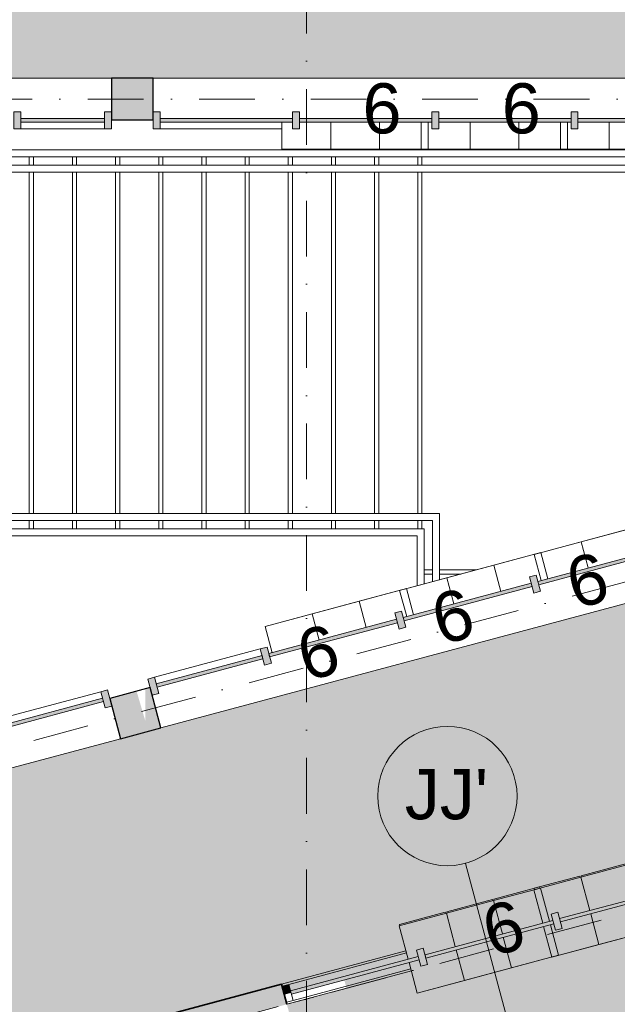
# Model space of a CAD drawing. Header units: millimetres. Extents: x -2530 to 151695, y -8763 to 71774.
# Tile 136 of 217: x 122692 to 126982, y 22202 to 29270. Entities that reach past the tile are written whole.
import ezdxf

# ---------------------------------------------------------------- set-up
doc = ezdxf.new("R2010")
doc.units = ezdxf.units.MM
doc.linetypes.add('Hidden', pattern=[400, 200, -200])
doc.linetypes.add('RR_Level', pattern=[800, 400, -200, 0, -200])
for name, color, linetype, lineweight in [('A-____-NOTE-TEXT', 131, 'Continuous', 13), ('A-AREA-____-OTLN', 32, 'Hidden', 13), ('A-AREA-____-PATT', 32, 'Continuous', 9), ('A-FLOR-HRAL-OTLN', 11, 'Continuous', 13), ('A-GENM-____-OTLN', 13, 'Continuous', 13), ('A-GLAZ-CURT-MCUT', 52, 'Continuous', 13), ('A-GLAZ-CURT-OTLN', 52, 'Continuous', 13), ('A-GLAZ-CWMG-MCUT', 51, 'Continuous', 13), ('A-GLAZ-CWMG-OTLN', 51, 'Continuous', 13), ('A-WALL-____-MCUT', 113, 'Continuous', 35), ('A-WALL-____-OTLN', 113, 'Continuous', 18), ('A-WALL-____-PATT', 111, 'Continuous', 35), ('I-FURN-PNLS-OTLN', 30, 'Continuous', 13), ('S-COLS-____-MCUT', 52, 'Continuous', 25), ('S-COLS-____-OTLN', 52, 'Continuous', 18), ('S-GRID-____-IDEN', 1, 'Continuous', 13), ('S-GRID-____-OTLN', 1, 'Continuous', 9), ('S-STRS-____-OTLN', 31, 'Continuous', 13)]:
    doc.layers.add(name, color=color, linetype=linetype, lineweight=lineweight)
doc.styles.add('Arial', font='arial.ttf', dxfattribs={"height": 360})

# ---------------------------------------------------------------- blocks, each defined once
blk = doc.blocks.new('NLRS_28_SC_LIB_kolom recht_generiek_ISR - kolom beton_ONTWERP-6193513-plot_V1 Copy 1')
at = {"layer": 'S-COLS-____-OTLN', "lineweight": 13}
blk.add_hatch(color=256, dxfattribs=at).paths.add_polyline_path([(150, -150), (150, 150), (-150, 150), (-150, -150)])
at = {"layer": 'S-COLS-____-MCUT'}
for p, q in [((150, 150), (-150, 150)), ((-150, 150), (-150, -150)), ((150, -150), (150, 150)), ((-150, -150), (150, -150))]:
    blk.add_line(p, q, dxfattribs=at)
blk = doc.blocks.new('NLRS_28_SC_LIB_kolom recht_generiek_ISR - kolom beton_ONTWERP-6193514-plot_V1 Copy 1')
at = {"layer": 'S-COLS-____-OTLN', "lineweight": 13}
blk.add_hatch(color=256, dxfattribs=at).paths.add_polyline_path([(150, 150), (-150, 150), (-150, -150), (-115, -150), (-54.8, 75), (-49.3, -150), (150, -150), (150, 120.7)])
at = {"layer": 'S-COLS-____-MCUT'}
for p, q in [((150, 150), (-150, 150)), ((-150, 150), (-150, -150)), ((150, -150), (150, 150)), ((-150, -150), (150, -150))]:
    blk.add_line(p, q, dxfattribs=at)
blk = doc.blocks.new('NLRS_21_CWM_UN_rechthoek_GEN - 67x114-6173878-plot_V1 Copy 1')
at = {"layer": 'A-GLAZ-CWMG-OTLN'}
blk.add_hatch(color=127, dxfattribs=at).paths.add_polyline_path([(-50, 60), (0, 60), (0, -60), (-50, -60), (-50, -3)])
at = {"layer": 'A-GLAZ-CWMG-MCUT'}
for p, q in [((-50, 60), (0, 60)), ((-50, -60), (-50, 60)), ((0, 60), (0, -60)), ((0, -60), (-50, -60))]:
    blk.add_line(p, q, dxfattribs=at)
blk = doc.blocks.new('NLRS_21_CWP_UN_system_panel_GEN - oz_glas-6173880-plot_V1 Copy 1')
at = {"layer": 'A-GLAZ-CURT-OTLN'}
blk.add_hatch(color=127, dxfattribs=at).paths.add_polyline_path([(300, -12.5), (300, 12.5), (-300, 12.5), (-300, -12.5), (180, -12.5)])
at = {"layer": 'A-GLAZ-CURT-MCUT'}
for p, q in [((300, 12.5), (-300, 12.5)), ((-300, 12.5), (-300, -12.5)), ((300, -12.5), (300, 12.5)), ((-300, -12.5), (300, -12.5))]:
    blk.add_line(p, q, dxfattribs=at)
blk = doc.blocks.new('NLRS_21_CWM_UN_rechthoek_GEN - 67x114-V10-plot_V1 Copy 1')
at = {"layer": 'A-GLAZ-CWMG-OTLN'}
blk.add_line((123300, 28487), (122700, 28487), dxfattribs=at)
blk = doc.blocks.new('NLRS_21_CWM_UN_rechthoek_GEN - 67x114-V8-plot_V1 Copy 1')
at = {"layer": 'A-GLAZ-CWMG-OTLN'}
blk.add_hatch(color=127, dxfattribs=at).paths.add_polyline_path([(25, 60), (25, -60), (-25, -60), (-25, 60), (0, 60)])
at = {"layer": 'A-GLAZ-CWMG-MCUT'}
for p, q in [((-25, 60), (25, 60)), ((-25, -60), (-25, 60)), ((25, 60), (25, -60)), ((25, -60), (-25, -60))]:
    blk.add_line(p, q, dxfattribs=at)
blk = doc.blocks.new('NLRS_21_CWP_UN_system_panel_GEN - oz_glas-6173877-plot_V1 Copy 1')
at = {"layer": 'A-GLAZ-CURT-OTLN'}
blk.add_hatch(color=127, dxfattribs=at).paths.add_polyline_path([(475, 12.5), (-475, 11.9), (-475, -12.5), (475, -12.5)])
at = {"layer": 'A-GLAZ-CURT-MCUT'}
for p, q in [((475, 12.5), (-475, 12.5)), ((-475, 12.5), (-475, -12.5)), ((475, -12.5), (475, 12.5)), ((-475, -12.5), (475, -12.5))]:
    blk.add_line(p, q, dxfattribs=at)
blk = doc.blocks.new('NLRS_21_CWM_UN_rechthoek_GEN - 67x114-V9-plot_V1 Copy 1')
at = {"layer": 'A-GLAZ-CWMG-OTLN'}
blk.add_line((119575, 28487), (118700, 28487), dxfattribs=at)
blk = doc.blocks.new('NLRS_21_CWM_UN_rechthoek_GEN - 67x114-6173879-plot_V1 Copy 1')
at = {"layer": 'A-GLAZ-CWMG-OTLN'}
blk.add_hatch(color=127, dxfattribs=at).paths.add_polyline_path([(-50, 60), (-50, -60), (0, -60), (0, 60)])
at = {"layer": 'A-GLAZ-CWMG-MCUT'}
for p, q in [((0, 60), (-50, 60)), ((-50, 60), (-50, -60)), ((0, -60), (0, 60)), ((-50, -60), (0, -60))]:
    blk.add_line(p, q, dxfattribs=at)
blk = doc.blocks.new('NLRS_21_CWM_UN_rechthoek_GEN - 67x114-6173886-plot_V1 Copy 1')
at = {"layer": 'A-GLAZ-CWMG-OTLN'}
blk.add_hatch(color=127, dxfattribs=at).paths.add_polyline_path([(-50, 60), (0, 60), (0, -60), (-50, -60), (-50, 12.5)])
at = {"layer": 'A-GLAZ-CWMG-MCUT'}
for p, q in [((-50, 60), (0, 60)), ((-50, -60), (-50, 60)), ((0, 60), (0, -60)), ((0, -60), (-50, -60))]:
    blk.add_line(p, q, dxfattribs=at)
blk = doc.blocks.new('NLRS_21_CWP_UN_system_panel_GEN - oz_glas-6173888-plot_V1 Copy 1')
at = {"layer": 'A-GLAZ-CURT-OTLN'}
blk.add_hatch(color=127, dxfattribs=at).paths.add_polyline_path([(-386.7, -12.5), (386.7, -12.5), (386.7, 12.5), (-386.7, 12.5), (-386.7, 0)])
at = {"layer": 'A-GLAZ-CURT-MCUT'}
for p, q in [((386.7, 12.5), (-386.7, 12.5)), ((-386.7, 12.5), (-386.7, -12.5)), ((386.7, -12.5), (386.7, 12.5)), ((-386.7, -12.5), (386.7, -12.5))]:
    blk.add_line(p, q, dxfattribs=at)
blk = doc.blocks.new('NLRS_21_CWM_UN_rechthoek_GEN - 67x114-6070497-plot_V1 Copy 1')
at = {"layer": 'A-GLAZ-CWMG-OTLN'}
blk.add_line((123274.1, 24445.5), (122599.6, 24264.8), dxfattribs=at)
blk = doc.blocks.new('NLRS_21_CWP_UN_system_panel_GEN - oz_glas-6173890-plot_V1 Copy 1')
at = {"layer": 'A-GLAZ-CURT-OTLN'}
blk.add_hatch(color=127, dxfattribs=at).paths.add_polyline_path([(392.9, 12.5), (-392.9, 12.5), (-392.9, -12.5), (392.9, -12.5), (392.9, 0)])
at = {"layer": 'A-GLAZ-CURT-MCUT'}
for p, q in [((392.9, 12.5), (-392.9, 12.5)), ((-392.9, 12.5), (-392.9, -12.5)), ((392.9, -12.5), (392.9, 12.5)), ((-392.9, -12.5), (392.9, -12.5))]:
    blk.add_line(p, q, dxfattribs=at)
blk = doc.blocks.new('NLRS_21_CWM_UN_rechthoek_GEN - 67x114-6070547-plot_V1 Copy 1')
at = {"layer": 'A-GLAZ-CWMG-OTLN'}
blk.add_line((123660.5, 24549), (124419.5, 24752.4), dxfattribs=at)
blk = doc.blocks.new('Lockers vide7 - Lockers vide-6077248-plot_V1 Copy 1')
at = {"layer": 'A-GENM-____-OTLN'}
for p, q in [((118650, 28850), (123350, 28850)), ((123350, 28850), (118650, 28850)), ((115600, 28547), (115650, 28547)), ((115650, 28547), (115600, 28547))]:
    blk.add_line(p, q, dxfattribs=at)
blk = doc.blocks.new('Lockers vide8 - Lockers vide-6077287-plot_V1 Copy 1')
at = {"layer": 'A-GENM-____-OTLN'}
for p, q in [((108484.9, 28850), (113358.2, 28850)), ((113358.2, 28850), (108484.9, 28850)), ((115758.2, 28547), (115708.2, 28547)), ((117658.2, 28547), (117608.2, 28547))]:
    blk.add_line(p, q, dxfattribs=at)
blk = doc.blocks.new('Lockers vide9 - Lockers vide-6077392-plot_V1 Copy 1')
at = {"layer": 'A-GENM-____-OTLN'}
for p, q in [((108484.9, 28850), (113358.2, 28850)), ((113358.2, 28850), (108484.9, 28850))]:
    blk.add_line(p, q, dxfattribs=at)
blk = doc.blocks.new('Lockers vide10 - Lockers vide-6077449-plot_V1 Copy 1')
at = {"layer": 'A-GENM-____-OTLN'}
for p, q in [((118650, 28850), (123350, 28850)), ((123350, 28850), (118650, 28850)), ((123347, 28550), (123350, 28550)), ((123347, 28547), (123350, 28547)), ((123350, 28547), (123350, 28550))]:
    blk.add_line(p, q, dxfattribs=at)
blk = doc.blocks.new('Railing - Railing-6206795-plot_V1 Copy 1')
at = {"layer": 'A-FLOR-HRAL-OTLN'}
for p, q in [((116940, 25675.4), (116940, 25725.4)), ((117250, 25725.4), (116940, 25725.4)), ((117250, 25675.4), (116940, 25675.4)), ((119420, 25725.4), (117250, 25725.4)), ((119420, 25675.4), (117250, 25675.4)), ((120620, 25725.4), (119420, 25725.4)), ((120620, 25675.4), (119420, 25675.4)), ((120930, 25725.4), (120620, 25725.4)), ((120930, 25675.4), (120620, 25675.4)), ((125705.4, 25725.4), (120930, 25725.4)), ((125655.4, 25675.4), (120930, 25675.4)), ((125655.4, 25290), (125655.4, 25675.4)), ((125705.4, 25290), (125705.4, 25725.4)), ((116940, 25565.4), (116940, 25615.4)), ((117250, 25615.4), (116940, 25615.4)), ((119420, 25615.4), (117250, 25615.4)), ((120620, 25615.4), (119420, 25615.4)), ((120930, 25615.4), (120620, 25615.4)), ((125595.4, 25615.4), (120930, 25615.4)), ((125595.4, 25290), (125595.4, 25615.4)), ((117250, 25565.4), (116940, 25565.4)), ((119420, 25565.4), (117250, 25565.4)), ((120620, 25565.4), (119420, 25565.4)), ((120930, 25565.4), (120620, 25565.4)), ((125545.4, 25565.4), (120930, 25565.4)), ((125545.4, 25290), (125545.4, 25565.4)), ((125545.4, 25206.3), (125545.4, 25290)), ((125595.4, 25219.7), (125595.4, 25290)), ((125655.4, 25235.8), (125655.4, 25290)), ((125705.4, 25249.2), (125705.4, 25290))]:
    blk.add_line(p, q, dxfattribs=at)
blk = doc.blocks.new('Railing - Railing-6206796-plot_V1 Copy 1')
at = {"layer": 'A-FLOR-HRAL-OTLN'}
for p, q in [((125580, 28334.6), (120930, 28334.6)), ((125580, 28284.6), (120930, 28284.6)), ((128314.6, 28334.6), (125580, 28334.6)), ((128264.6, 28284.6), (125580, 28284.6)), ((125580, 28224.6), (120930, 28224.6)), ((128204.6, 28224.6), (125580, 28224.6)), ((125580, 28174.6), (120930, 28174.6)), ((128154.6, 28174.6), (125580, 28174.6))]:
    blk.add_line(p, q, dxfattribs=at)
blk = doc.blocks.new('NLRS_21_CWP_UN_system_panel_GEN - oz_glas-6173885-plot_V1 Copy 1')
at = {"layer": 'A-GLAZ-CURT-OTLN'}
blk.add_hatch(color=127, dxfattribs=at).paths.add_polyline_path([(-475, -12.5), (475, -12.5), (475, 12.5), (-475, 12.5), (-475, 0)])
at = {"layer": 'A-GLAZ-CURT-MCUT'}
for p, q in [((475, 12.5), (-475, 12.5)), ((-475, 12.5), (-475, -12.5)), ((475, -12.5), (475, 12.5)), ((-475, -12.5), (475, -12.5))]:
    blk.add_line(p, q, dxfattribs=at)
blk = doc.blocks.new('NLRS_21_CWM_UN_rechthoek_GEN - 67x114-6173892-plot_V1 Copy 1')
at = {"layer": 'A-GLAZ-CWMG-OTLN'}
blk.add_hatch(color=127, dxfattribs=at).paths.add_polyline_path([(0, 3), (-50, 3), (-50, -60), (0, -60)])
at = {"layer": 'A-GLAZ-CWMG-MCUT'}
for p, q in [((0, 60), (-50, 60)), ((-50, 60), (-50, -60)), ((0, -60), (0, 60)), ((-50, -60), (0, -60))]:
    blk.add_line(p, q, dxfattribs=at)
blk = doc.blocks.new('NLRS_21_CWM_UN_rechthoek_GEN - 67x114-6173901-plot_V1 Copy 1')
at = {"layer": 'A-GLAZ-CWMG-OTLN'}
blk.add_hatch(color=127, dxfattribs=at).paths.add_polyline_path([(0, 60), (25, 60), (25, -60), (-25, -60), (-25, 60)])
at = {"layer": 'A-GLAZ-CWMG-MCUT'}
for p, q in [((-25, 60), (25, 60)), ((-25, -60), (-25, 60)), ((25, 60), (25, -60)), ((25, -60), (-25, -60))]:
    blk.add_line(p, q, dxfattribs=at)
blk = doc.blocks.new('NLRS_21_CWM_UN_rechthoek_GEN - 67x114-V135-plot_V1 Copy 1')
at = {"layer": 'A-GLAZ-CWMG-OTLN'}
for p, q in [((125468.8, 22571.7), (124623.6, 22345.2)), ((125499.8, 22455.7), (124654.6, 22229.3))]:
    blk.add_line(p, q, dxfattribs=at)
blk = doc.blocks.new('NLRS_82_FUS_UN_lockers_GEN - 2 hoog-V182-plot_V1 Copy 1')
at = {"layer": 'I-FURN-PNLS-OTLN', "lineweight": 9}
for p, q in [((0, 0), (1050, 0)), ((0, -227.4), (0, 0)), ((0, 0), (350, 0)), ((350, -227.4), (350, 0)), ((350, 0), (700, 0)), ((350, 0), (350, -227.4)), ((700, -227.4), (700, 0)), ((700, 0), (1050, 0)), ((700, 0), (700, -227.4)), ((1050, 0), (1050, -227.4)), ((0, 0), (1050, 0)), ((0, -500), (0, -252.4)), ((350, -500), (350, -252.4)), ((350, -252.4), (350, -500)), ((700, -500), (700, -252.4)), ((700, -252.4), (700, -500)), ((1050, -252.4), (1050, -500)), ((0, -500), (350, -500)), ((5, -500), (5, -510)), ((345, -510), (5, -510)), ((345, -500), (345, -510)), ((350, -500), (700, -500)), ((355, -500), (355, -510)), ((695, -510), (355, -510)), ((695, -500), (695, -510)), ((700, -500), (1050, -500)), ((705, -500), (705, -510)), ((1045, -510), (705, -510)), ((1045, -500), (1045, -510))]:
    blk.add_line(p, q, dxfattribs=at)
blk = doc.blocks.new('NLRS_82_FUS_UN_lockers_GEN - 2 hoog-V183-plot_V1 Copy 1')
at = {"layer": 'I-FURN-PNLS-OTLN', "lineweight": 9}
for p, q in [((0, 0), (1050, 0)), ((0, -227.4), (0, 0)), ((0, 0), (350, 0)), ((350, -227.4), (350, 0)), ((350, 0), (700, 0)), ((350, 0), (350, -227.4)), ((700, -227.4), (700, 0)), ((700, 0), (1050, 0)), ((700, 0), (700, -227.4)), ((1050, 0), (1050, -227.4)), ((0, 0), (1050, 0)), ((0, -500), (0, -252.4)), ((350, -500), (350, -252.4)), ((350, -252.4), (350, -500)), ((700, -500), (700, -252.4)), ((700, -252.4), (700, -500)), ((1050, -252.4), (1050, -500)), ((0, -500), (350, -500)), ((5, -500), (5, -510)), ((345, -510), (5, -510)), ((345, -500), (345, -510)), ((350, -500), (700, -500)), ((355, -500), (355, -510)), ((695, -510), (355, -510)), ((695, -500), (695, -510)), ((700, -500), (1050, -500)), ((705, -500), (705, -510)), ((1045, -510), (705, -510)), ((1045, -500), (1045, -510))]:
    blk.add_line(p, q, dxfattribs=at)
blk = doc.blocks.new('NLRS_82_FUS_UN_lockers_GEN - 2 hoog-V184-plot_V1 Copy 1')
at = {"layer": 'I-FURN-PNLS-OTLN', "lineweight": 9}
for p, q in [((0, 0), (1050, 0)), ((0, -194.5), (0, 0)), ((0, 0), (350, 0)), ((350, -194.5), (350, 0)), ((350, 0), (700, 0)), ((350, 0), (350, -194.5)), ((700, -194.5), (700, 0)), ((700, 0), (1050, 0)), ((700, 0), (700, -194.5)), ((1050, 0), (1050, -194.5)), ((0, 0), (1050, 0))]:
    blk.add_line(p, q, dxfattribs=at)
blk = doc.blocks.new('Grid - r_2_5mm-300571-plot_V1 Copy 1')
at = {"layer": 'S-GRID-____-IDEN'}
blk.add_circle((0, 0), 2.5, dxfattribs=at)

msp = doc.modelspace()

# ---------------------------------------------------------------- hatches: boundary and pattern name
at = {"layer": 'A-AREA-____-PATT', "transparency": 33554509}
h = msp.add_hatch(color=50, dxfattribs=at)
h.paths.add_polyline_path([(104444.0546, 16808.1957), (105361.688, 17054.0593), (105349.3948, 17099.941), (105397.6913, 17112.8812), (105409.9845, 17066.9995), (106327.6179, 17312.8631), (106315.3247, 17358.7448), (106363.6212, 17371.685), (106375.9144, 17325.8033), (106669.5482, 17404.9627), (106657.3764, 17450.3914), (106705.6729, 17463.3316), (106701.7908, 17477.816), (106701.7795, 17477.8581), (106643.6747, 17694.7085), (106716.1191, 17714.1199), (106275.0915, 19360.0575), (106202.647, 19340.6461), (106105.7193, 19702.3853), (106178.1637, 19721.7967), (105163.7444, 23507.6611), (105091.3, 23488.2496), (105053.4321, 23629.5744), (105125.8766, 23648.9858), (105078.5044, 23825.7811), (105000.8766, 23825.7811), (105000.8766, 24115.4922), (104597.455, 25621.0821), (104525.0105, 25601.6707), (104451.5629, 25875.7811), (104529.2086, 25875.7811), (103835.5984, 28464.3694), (103763.154, 28444.9579), (103674.7195, 28775), (103984.8752, 28775), (103984.8752, 28700), (105524.8752, 28700), (105524.8752, 28775), (106080.5016, 28775), (106080.5016, 28700), (107784.5016, 28700), (107784.5016, 28775), (108282.5016, 28775), (108282.5016, 28850), (108582.5016, 28850), (108582.5016, 28775), (108650, 28775), (108650, 28700), (109684, 28700), (109684, 28775), (111375.0016, 28775), (111375.0016, 28700), (112409.0016, 28700), (112409.0016, 28775), (113350, 28775), (113350, 28850), (113650, 28850), (113650, 28607), (113700, 28607), (113700, 28547), (114650, 28547), (114650, 28607), (114700, 28607), (114700, 28547), (115650, 28547), (115650, 28607), (115700, 28607), (115700, 28559.5), (116650, 28559.5), (116650, 28607), (116700, 28607), (116700, 28559.5), (117650, 28559.5), (117650, 28607), (117700, 28607), (117700, 28559.5), (118300, 28559.5), (118300, 28607), (118350, 28607), (118350, 28850), (128650, 28850), (128650, 28775), (132175, 28775), (132175, 29035.5), (132250, 29035.5), (132250, 30739.5), (132175, 30739.5), (132175, 30940), (132125, 30940), (132125, 30987.5), (131875, 30987.5), (131875, 30940), (131825, 30940), (131825, 30987.5), (130875, 30987.5), (130875, 30940), (130825, 30940), (130825, 30987.5), (129875, 30987.5), (129875, 30940), (129825, 30940), (129825, 30987.5), (128875, 30987.5), (128875, 30940), (128825, 30940), (128825, 30987.5), (127875, 30987.5), (127875, 30940), (127825, 30940), (127825, 30987.5), (126909, 30987.5), (126909, 30940), (126859, 30940), (126859, 31000), (125825, 31000), (125825, 30940), (125775, 30940), (125775, 30987.5), (124875, 30987.5), (124875, 30940), (124825, 30940), (124825, 30925), (124675, 30925), (124675, 30940), (124625, 30940), (124625, 30987.5), (124375, 30987.5), (124375, 30940), (124325, 30940), (124325, 30987.5), (123375, 30987.5), (123375, 30940), (123325, 30940), (123325, 30987.5), (122375, 30987.5), (122375, 30940), (122325, 30940), (122325, 30987.5), (121375, 30987.5), (121375, 30940), (121325, 30940), (121325, 30987.5), (120375, 30987.5), (120375, 30940), (120325, 30940), (120325, 30987.5), (119409, 30987.5), (119409, 30940), (119359, 30940), (119359, 31000), (118325, 31000), (118325, 30940), (118275, 30940), (118275, 30987.5), (117375, 30987.5), (117375, 30940), (117325, 30940), (117325, 30925), (117175, 30925), (117175, 30940), (117125, 30940.0304), (117125, 30987.5), (116225, 30987.5), (116225, 30940), (116175, 30940), (116175, 31000), (115141, 31000), (115141, 30940), (115091, 30940), (115091, 30987.5), (114175, 30987.5), (114175, 30940), (114125, 30940), (114125, 30987.5), (113175, 30987.5), (113175, 30940), (113125, 30940), (113125, 30987.5), (112175, 30987.5), (112175, 30940), (112125, 30940), (112125, 30987.5), (111175, 30987.5), (111175, 30940), (111125, 30940), (111125, 30987.5), (110175, 30987.5), (110175, 30940), (110125, 30940), (110125, 30987.5), (109875, 30987.5), (109875, 30940), (109825, 30940), (109825, 30925), (109675, 30925), (109675, 30940), (109625, 30940), (109625, 30987.5), (109375, 30987.5), (109375, 30940), (109325, 30940), (109325, 30987.5), (108375, 30987.5), (108375, 30940), (108325, 30940), (108325, 30987.5), (107375, 30987.5), (107375, 30940), (107325, 30940), (107325, 30987.5), (106375, 30987.5), (106375, 30940), (106325, 30940), (106325, 30987.5), (105375, 30987.5), (105375, 30940), (105325, 30940), (105325, 30987.5), (104375, 30987.5), (104375, 30940), (104325, 30940), (104325, 30987.5), (103375, 30987.5), (103375, 30940), (103325, 30940), (103325, 30987.5), (102375, 30987.5), (102375, 30940), (102325, 30940), (102325, 30925), (101845, 30925), (101845, 31000), (100811, 31000), (100811, 30925), (98300, 30925), (98300, 30992.5264), (97635.5108, 30967.6958), (93435.4274, 32093.1047), (93310.0896, 31833.3216), (96444.8764, 28698.5348), (101491.3224, 27344.9788), (103240.3129, 20819.4979), (103253.4554, 20823.6991), (103299.9296, 20823.6991), (103337.3774, 20813.665), (103373.8334, 20791.4439), (103405.4698, 20753.8461), (103421.2074, 20721.4489), (103428.2874, 20679.3456), (103423.2187, 20636.9531), (103401.4531, 20591.6998), (103379.2289, 20564.7832), (103343.8715, 20540.8527), (103316.8011, 20532.1992), (104288.0959, 16909.2769), (104360.0406, 16928.5544), (104383.4649, 16841.1372), (104431.7614, 16854.0774)])
h.paths.add_polyline_path([(98482.1921, 28498.9273), (98440.9525, 28509.9775), (98404.4965, 28532.1986), (98375.7776, 28563.7904), (98357.1225, 28602.1936), (98350.0425, 28644.2969), (98355.1111, 28686.6894), (98371.9178, 28725.9367), (98399.1009, 28758.8592), (98434.4583, 28782.7898), (98475.1255, 28795.7897), (98524.8745, 28794.9122), (98559.0475, 28785.7556), (98595.5035, 28763.5345), (98624.2224, 28731.9427), (98642.8775, 28693.5395), (98649.9575, 28651.4362), (98644.8889, 28609.0437), (98624.2224, 28565.1216), (98600.8991, 28536.8738), (98559.0475, 28510.8673), (98517.8079, 28499.7752), (98500, 28499.3513)])
h.paths.add_polyline_path([(128350, 28547), (128425, 28547), (128425, 28550), (128350, 28550)])
h.paths.add_polyline_path([(113650, 28547), (113650, 28550), (113625, 28550), (113625, 28547)])
h = msp.add_hatch(color=254, dxfattribs=at)
h.paths.add_polyline_path([(115308.4771, 15840.2252), (115821.5664, 15977.6897), (115811.2008, 16024.0878), (115859.6358, 16036.511), (115875.0248, 15979.0712), (116873.8006, 16246.6585), (116858.2733, 16304.6146), (116906.57, 16317.554), (116918.8624, 16271.6721), (117073.4119, 16313.0783), (117061.1194, 16358.9602), (117109.4161, 16371.8996), (117124.9434, 16313.9435), (118123.7192, 16581.5309), (118108.1919, 16639.4869), (118156.4886, 16652.4263), (118168.781, 16606.5445), (118719.3684, 16754.0553), (118707.0759, 16799.9371), (118755.3726, 16812.8765), (117761.5908, 20522.1897), (124571.8128, 22345.2079), (124575.2799, 22332.2677), (124623.5764, 22345.2079), (124635.8696, 22299.3262), (125553.503, 22545.1898), (125541.2098, 22591.0715), (125589.5063, 22604.0117), (125601.7995, 22558.13), (126519.4329, 22803.9936), (126507.1398, 22849.8752), (126555.4362, 22862.8154), (126567.7294, 22816.9338), (127485.3628, 23062.7974), (127473.0697, 23108.679), (127521.3662, 23121.6192), (127533.6593, 23075.7375), (128009.1808, 23203.1451), (127996.8876, 23249.0268), (128045.1841, 23261.9669), (128060.7123, 23204.0111), (129059.4839, 23471.6143), (129043.9556, 23529.5701), (129092.2521, 23542.5102), (129104.5453, 23496.6286), (129417.2227, 23580.4049), (129404.9295, 23626.2866), (129453.226, 23639.2268), (129465.5192, 23593.3451), (130383.1526, 23839.2087), (130370.8594, 23885.0904), (130419.1559, 23898.0306), (130431.4491, 23852.1489), (131131.7437, 24039.7804), (131119.4505, 24085.6621), (131167.7419, 24098.6212), (131163.865, 24113.0912), (131371.9334, 24167.2699), (131375.4005, 24154.3297), (131423.697, 24167.2699), (131435.9902, 24121.3882), (131822.3621, 24224.9098), (131810.069, 24270.7914), (131858.3655, 24283.7316), (131870.6586, 24237.8499), (132788.2921, 24483.7135), (132775.9989, 24529.5952), (132824.2954, 24542.5354), (132836.5886, 24496.6537), (133754.222, 24742.5173), (133741.9288, 24788.399), (133790.2253, 24801.3392), (133802.5185, 24755.4575), (134720.1519, 25001.3211), (134707.8587, 25047.2028), (134756.1552, 25060.143), (134768.4484, 25014.2613), (135686.0818, 25260.1249), (135673.7886, 25306.0066), (135722.0851, 25318.9467), (135738.6793, 25261.1862), (136737.4509, 25528.7893), (136718.0406, 25601.234), (136959.4456, 25665.9142), (136963.3393, 25651.3818), (137011.7133, 25664.0329), (137011.7133, 25664.3428), (137060.0098, 25677.283), (137075.5264, 25619.3706), (138074.2979, 25886.9737), (138058.7813, 25944.8861), (138107.0778, 25957.8263), (138119.371, 25911.9446), (138554.9279, 26028.6443), (138542.6347, 26074.526), (138590.9312, 26087.4662), (138603.2244, 26041.5845), (139520.8578, 26287.4481), (139508.5646, 26333.3298), (139556.8611, 26346.27), (139552.9674, 26360.8024), (139675, 26393.4988), (139675, 26413.5938), (139750, 26413.5938), (139750, 26463.5938), (139737.5, 26463.5938), (139737.5, 27413.5938), (139690, 27413.5938), (139690, 27463.5938), (139737.5, 27463.5938), (139737.5, 28141), (139690, 28141), (139690, 28191), (139750, 28191), (139750, 29225), (139690, 29225), (139690, 29275), (139737.5, 29275), (139737.5, 29413.5938), (139690, 29413.5938), (139690, 29463.5938), (139737.5, 29463.5938), (139737.5, 30413.5938), (139690, 30413.5938), (139690.41, 30463.5938), (139737.5, 30463.5938), (139737.5, 30875), (139690, 30875), (139690, 30925), (139675, 30925), (139674.499, 30940), (139625, 30940), (139625, 30987.5), (139098.4318, 30987.5), (139098.4318, 30940), (139048.4318, 30940), (139048.4318, 31000), (138014.4318, 31000), (138014.4318, 30940), (137964.4318, 30940), (137964.4318, 31000), (137950, 31000), (137950, 30925), (137800, 30925), (137800, 31000), (137785.5682, 31000), (137785.5682, 30940), (137735.5682, 30940), (137735.5682, 31000), (136701.5682, 31000), (136701.5682, 30940), (136651.5682, 30940), (136651.5682, 30987.5), (135850, 30987.5), (135850, 30940), (135800, 30940), (135800, 30987.5), (134850, 30987.5), (134850, 30940), (134800, 30940), (134800, 30987.5), (133850, 30987.5), (133850, 30940), (133800, 30940), (133800, 30987.5), (132850, 30987.5), (132850, 30940), (132800, 30940), (132800, 30987.5), (132375, 30987.5), (132375, 30940), (132325, 30940), (132325, 30739.5), (132250, 30739.5), (132250, 29035.5), (132325, 29035.5), (132325, 26572.529), (128683.7939, 25596.8707), (128703.2053, 25524.4263), (118419.3334, 22768.8711), (118356.4404, 23003.5911), (118308.1441, 22990.6501), (118295.8502, 23036.5316), (117378.2207, 22790.6535), (117390.5146, 22744.772), (117342.2183, 22731.8311), (117329.9244, 22777.7126), (116412.2949, 22531.8345), (116424.5888, 22485.953), (116376.2925, 22473.0121), (116360.7633, 22530.9676), (115443.1338, 22285.0895), (115458.6629, 22227.134), (115410.3666, 22214.193), (115394.8375, 22272.1486), (114477.208, 22026.2705), (114492.7371, 21968.3149), (114444.4408, 21955.374), (114432.1469, 22001.2554), (113709.5162, 21807.6271), (113721.8101, 21761.7456), (113673.5138, 21748.8047), (113736.4068, 21514.0847), (113446.6291, 21436.439), (113427.2177, 21508.8834), (113325.2347, 21481.5572), (113305.8233, 21554.0016), (110408.0458, 20777.5445), (110427.4573, 20705.1001), (110234.2721, 20653.3363), (110214.8607, 20725.7807), (109216.0934, 20458.1618), (109235.5048, 20385.7174), (108414.4678, 20165.7212), (108395.0564, 20238.1656), (107396.2891, 19970.5467), (107415.7005, 19898.1023), (106289.431, 19596.3193), (106347.5359, 19379.4689), (106275.0915, 19360.0575), (106716.1191, 17714.1199), (106788.5635, 17733.5313), (106846.5198, 17516.6411), (106847.0953, 17515.0924), (106850.5624, 17502.1522), (106898.8589, 17515.0924), (106911.1521, 17469.2107), (107335.7571, 17582.9761), (107323.464, 17628.8578), (107371.7605, 17641.798), (107384.0536, 17595.9163), (108301.6871, 17841.7799), (108289.3939, 17887.6616), (108337.6904, 17900.6018), (108349.9836, 17854.7201), (109267.617, 18100.5837), (109255.3238, 18146.4654), (109303.6203, 18159.4055), (109315.9135, 18113.5239), (110233.5469, 18359.3875), (110221.2537, 18405.2691), (110269.5502, 18418.2093), (110281.8434, 18372.3277), (111199.4768, 18618.1912), (111187.1836, 18664.0729), (111235.4801, 18677.0131), (111247.7733, 18631.1314), (112165.4067, 18876.995), (112153.1135, 18922.8767), (112201.41, 18935.8169), (112213.7032, 18889.9352), (113131.3366, 19135.7988), (113119.0435, 19181.6805), (113167.34, 19194.6207), (113179.6331, 19148.739), (114097.2666, 19394.6026), (114084.9734, 19440.4843), (114133.2699, 19453.4245), (114129.3878, 19467.9134), (114274.275, 19506.7334), (114311.5473, 19361.429), (114298.6066, 19357.9618), (114311.5473, 19309.6664), (114265.6659, 19297.3725), (114407.1735, 18769.259), (114453.0549, 18781.5529), (114465.9959, 18733.2566), (114420.1144, 18720.9627), (114520.0593, 18347.9633), (114565.9408, 18360.2572), (114578.8817, 18311.9609), (114520.9285, 18296.4324), (114788.5474, 17297.6651), (114846.5006, 17313.1936), (114859.4416, 17264.8973), (114813.5601, 17252.6034), (114924.8115, 16837.4074), (114970.693, 16849.7013), (114983.634, 16801.405), (114937.7525, 16789.1111), (115170.6896, 15919.7778), (115216.5711, 15932.0717), (115229.5121, 15883.7755), (115244.4213, 15886.1071), (115247.888, 15873.1677), (115296.1847, 15886.1071)])
h.paths.add_polyline_path([(113625, 21794.8162), (113658.7611, 21803.8625), (113657.9847, 21806.7602), (113625, 21797.922)])
h.paths.add_polyline_path([(136150, 28550), (135850, 28550), (135850, 28850), (136150, 28850)])
msp.add_hatch(color=254, dxfattribs=at).paths.add_polyline_path([(118034.4062, 12532.9633), (120646.5013, 13232.8718), (120533.2676, 13655.4658), (120823.0453, 13733.1115), (120936.279, 13310.5175), (127890.9452, 15174.014), (127777.7113, 15596.6086), (128067.489, 15674.2543), (128180.7229, 15251.6597), (133179.3892, 16591.0478), (131198.8035, 23982.6907), (131150.507, 23969.7505), (131138.2138, 24015.6322), (130437.9192, 23828.0006), (130450.2124, 23782.119), (130401.9159, 23769.1788), (130389.6227, 23815.0605), (129471.9893, 23569.1969), (129484.2825, 23523.3152), (129435.986, 23510.375), (129423.6928, 23556.2567), (129111.0154, 23472.4803), (129123.3086, 23426.5986), (129075.0121, 23413.6585), (129059.4839, 23471.6143), (128060.7123, 23204.0111), (128076.2406, 23146.0553), (128027.9441, 23133.1152), (128015.6509, 23178.9968), (127540.1294, 23051.5893), (127552.4226, 23005.7076), (127504.1261, 22992.7674), (127491.8329, 23038.6491), (126574.1995, 22792.7855), (126586.4927, 22746.9038), (126538.1962, 22733.9637), (126525.903, 22779.8453), (125608.2696, 22533.9817), (125620.5628, 22488.1001), (125572.2663, 22475.1599), (125559.9731, 22521.0415), (125022.0283, 22376.9088), (125038.2011, 22316.5476), (124610.2184, 22201.87), (125394.6134, 19265.0352), (125407.4653, 19195.7069), (125413.96, 19090.3302), (125409.7757, 19002.2242), (125394.6332, 18909.0609), (125366.9136, 18813.3694), (125321.4663, 18710.6403), (125278.0469, 18635.4398), (125210.4023, 18547.6831), (125146.5461, 18481.797), (125072.0086, 18420.9424), (124983.9976, 18365.8921), (124897.7966, 18324.9924), (124783.888, 18288.2471), (123363.0452, 17907.5815), (123343.6361, 17980.0266), (122344.8603, 17712.4393), (122364.2695, 17639.9942), (122026.1926, 17549.4182), (122006.7834, 17621.8633), (121008.0077, 17354.2759), (121027.4168, 17281.8309), (118789.8939, 16684.025), (118786.4273, 16696.9645), (118738.1306, 16684.025), (118725.8381, 16729.9069), (118175.2507, 16582.3961), (118187.5432, 16536.5143), (118139.2465, 16523.5748), (118123.7192, 16581.5309), (117124.9434, 16313.9435), (117140.4707, 16255.9875), (117092.174, 16243.0481), (117079.8816, 16288.9299), (116959.028, 16256.5514), (116975.2042, 16196.1811), (117033.1694, 16211.6744), (117046.1007, 16163.4139), (117000.2193, 16151.12), (117129.6384, 15668.1213), (117175.5198, 15680.4152), (117188.4608, 15632.1189), (117142.5793, 15619.825), (117388.4574, 14702.1955), (117434.3389, 14714.4894), (117447.2798, 14666.1931), (117401.3984, 14653.8992), (117647.2765, 13736.2696), (117693.1579, 13748.5635), (117706.0989, 13700.2672), (117660.2174, 13687.9733), (117906.0955, 12770.3438), (117951.977, 12782.6377), (117964.9179, 12734.3414), (117979.4071, 12738.2226), (118031.3505, 12544.3673)])
at = {"layer": 'A-WALL-____-PATT', "lineweight": 18}
h = msp.add_hatch(color=47, dxfattribs=at)
h.paths.add_polyline_path([(117945.2986, 20416.1201), (124610.2181, 22201.8671), (124571.3979, 22346.7566), (117906.4803, 20561.0102), (117916.8809, 20522.1897)])
h.paths.add_polyline_path([(131202.6867, 23968.202), (131410.3616, 24023.8449), (131371.541, 24168.7343), (131163.865, 24113.0912), (131198.8741, 23982.4269)])
h.paths.add_polyline_path([(136756.8612, 25456.3445), (136998.2662, 25521.0247), (136959.4456, 25665.9142), (136718.0406, 25601.234), (136749.9325, 25482.2042)])
h.paths.add_polyline_path([(139591.788, 26215.9129), (143519.3597, 27268.236), (143480.5392, 27413.1255), (139552.9674, 26360.8024), (139587.9176, 26230.3584)])

# ---------------------------------------------------------------- linework, layer by layer
at = {"layer": 'A-AREA-____-OTLN', "color": 9}
msp.add_line((124610.2184, 22201.87), (125038.1999, 22316.5472), dxfattribs=at)
at = {"layer": 'A-WALL-____-MCUT'}
for p, q in [((124571.3979, 22346.7566), (117761.5908, 20522.1897)), ((124610.2184, 22201.8671), (124571.3979, 22346.7566))]:
    msp.add_line(p, q, dxfattribs=at)
at = {"layer": 'A-WALL-____-OTLN'}
for p, q in [((124571.3979, 22346.7566), (125464.8785, 22586.1489)), ((125503.7013, 22441.26), (124610.2184, 22201.8671))]:
    msp.add_line(p, q, dxfattribs=at)
at = {"layer": 'S-GRID-____-OTLN', "linetype": 'RR_Level'}
for p, q in [((124750, 48773.1142), (124750, -857.0614)), ((75650.9249, 11464.402), (144032.124, 29787.0891)), ((-34.3191, 28700), (143998.0499, 28700)), ((76246.2087, 9242.7726), (144032.124, 27405.9539)), ((126150.8603, 22247.6547), (129456.4216, 9911.1319))]:
    msp.add_line(p, q, dxfattribs=at)
at = {"layer": 'S-GRID-____-OTLN'}
msp.add_line((125892.0412, 23213.5806), (126150.8603, 22247.6547), dxfattribs=at)
at = {"layer": 'S-STRS-____-OTLN'}
for p, q in [((122760, 28224.6), (122760, 28284.6)), ((122790, 28224.6), (122790, 28284.6)), ((123070, 28224.6), (123070, 28284.6)), ((123100, 28224.6), (123100, 28284.6)), ((123380, 28224.6), (123380, 28284.6)), ((123410, 28224.6), (123410, 28284.6)), ((123690, 28224.6), (123690, 28284.6)), ((123720, 28224.6), (123720, 28284.6)), ((124000, 28224.6), (124000, 28284.6)), ((124030, 28224.6), (124030, 28284.6)), ((124310, 28224.6), (124310, 28284.6)), ((124340, 28224.6), (124340, 28284.6)), ((124620, 28224.6), (124620, 28284.6)), ((124650, 28224.6), (124650, 28284.6)), ((124930, 28224.6), (124930, 28284.6)), ((124960, 28224.6), (124960, 28284.6)), ((125240, 28224.6), (125240, 28284.6)), ((125270, 28224.6), (125270, 28284.6)), ((125550, 28224.6), (125550, 28284.6)), ((125580, 28224.6), (125580, 28284.6)), ((122760, 25725.4), (122760, 28174.6)), ((122790, 25725.4), (122790, 28174.6)), ((123070, 25725.4), (123070, 28174.6)), ((123100, 25725.4), (123100, 28174.6)), ((123380, 25725.4), (123380, 28174.6)), ((123410, 25725.4), (123410, 28174.6)), ((123690, 25725.4), (123690, 28174.6)), ((123720, 25725.4), (123720, 28174.6)), ((124000, 25725.4), (124000, 28174.6)), ((124030, 25725.4), (124030, 28174.6)), ((124310, 25725.4), (124310, 28174.6)), ((124340, 25725.4), (124340, 28174.6)), ((124620, 25725.4), (124620, 28174.6)), ((124650, 25725.4), (124650, 28174.6)), ((124930, 25725.4), (124930, 28174.6)), ((124960, 25725.4), (124960, 28174.6)), ((125240, 25725.4), (125240, 28174.6)), ((125270, 25725.4), (125270, 28174.6)), ((125550, 25725.4), (125550, 28174.6)), ((125580, 25725.4), (125580, 28174.6)), ((122760, 25615.4), (122760, 25675.4)), ((122790, 25615.4), (122790, 25675.4)), ((123070, 25615.4), (123070, 25675.4)), ((123100, 25615.4), (123100, 25675.4)), ((123380, 25615.4), (123380, 25675.4)), ((123410, 25615.4), (123410, 25675.4)), ((123690, 25615.4), (123690, 25675.4)), ((123720, 25615.4), (123720, 25675.4)), ((124000, 25615.4), (124000, 25675.4)), ((124030, 25615.4), (124030, 25675.4)), ((124310, 25615.4), (124310, 25675.4)), ((124340, 25615.4), (124340, 25675.4)), ((124620, 25615.4), (124620, 25675.4)), ((124650, 25615.4), (124650, 25675.4)), ((124930, 25615.4), (124930, 25675.4)), ((124960, 25615.4), (124960, 25675.4)), ((125240, 25615.4), (125240, 25675.4)), ((125270, 25615.4), (125270, 25675.4)), ((125550, 25615.4), (125550, 25675.4)), ((125580, 25615.4), (125580, 25675.4)), ((125595.4, 25320), (125655.4, 25320)), ((125705.4, 25320), (125969.7874, 25320)), ((125595.4, 25290), (125655.4, 25290)), ((125705.4, 25290), (125857.8258, 25290))]:
    msp.add_line(p, q, dxfattribs=at)

# ---------------------------------------------------------------- block references
at = {"layer": 'A-FLOR-HRAL-OTLN'}
for name in ['Railing - Railing-6206796-plot_V1 Copy 1', 'Railing - Railing-6206795-plot_V1 Copy 1']:
    msp.add_blockref(name, (0, 0), dxfattribs=at)
at = {"layer": 'A-GENM-____-OTLN'}
for name, p in [('Lockers vide7 - Lockers vide-6077248-plot_V1 Copy 1', (0, 0)), ('Lockers vide10 - Lockers vide-6077449-plot_V1 Copy 1', (5000, 0))]:
    msp.add_blockref(name, p, dxfattribs=at)
at = {"layer": 'A-GENM-____-OTLN', "rotation": 195.0000000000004}
for name, p in [('Lockers vide9 - Lockers vide-6077392-plot_V1 Copy 1', (225734.8821, 81391.7035)), ('Lockers vide8 - Lockers vide-6077287-plot_V1 Copy 1', (220737.835, 80052.7488))]:
    msp.add_blockref(name, p, dxfattribs=at)
at = {"layer": 'A-GLAZ-CURT-OTLN'}
for name, p in [('NLRS_21_CWP_UN_system_panel_GEN - oz_glas-6173880-plot_V1 Copy 1', (123000, 28547)), ('NLRS_21_CWP_UN_system_panel_GEN - oz_glas-6173877-plot_V1 Copy 1', (124175, 28547)), ('NLRS_21_CWP_UN_system_panel_GEN - oz_glas-6173877-plot_V1 Copy 1', (125175, 28547)), ('NLRS_21_CWP_UN_system_panel_GEN - oz_glas-6173877-plot_V1 Copy 1', (126175, 28547)), ('NLRS_21_CWP_UN_system_panel_GEN - oz_glas-6173877-plot_V1 Copy 1', (127175, 28547))]:
    msp.add_blockref(name, p, dxfattribs=at)
for name, p, rotation in [('NLRS_21_CWP_UN_system_panel_GEN - oz_glas-6173877-plot_V1 Copy 1', (126873.9631, 25347.971), 194.9999999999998), ('NLRS_21_CWP_UN_system_panel_GEN - oz_glas-6173877-plot_V1 Copy 1', (125908.0373, 25089.1519), 194.9999999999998), ('NLRS_21_CWP_UN_system_panel_GEN - oz_glas-6173877-plot_V1 Copy 1', (124942.1115, 24830.3329), 194.9999999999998), ('NLRS_21_CWP_UN_system_panel_GEN - oz_glas-6173890-plot_V1 Copy 1', (124055.5164, 24592.7705), 194.9999999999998), ('NLRS_21_CWP_UN_system_panel_GEN - oz_glas-6173888-plot_V1 Copy 1', (122916.1753, 24287.485), 14.99999999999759), ('NLRS_21_CWP_UN_system_panel_GEN - oz_glas-6173885-plot_V1 Copy 1', (127029.7812, 22927.7914), 14.99909466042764), ('NLRS_21_CWP_UN_system_panel_GEN - oz_glas-6173885-plot_V1 Copy 1', (126063.8513, 22668.9877), 14.99909466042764), ('NLRS_21_CWP_UN_system_panel_GEN - oz_glas-6173885-plot_V1 Copy 1', (125097.9214, 22410.1839), 14.99909466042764)]:
    msp.add_blockref(name, p, dxfattribs=dict(at, rotation=rotation))
at = {"layer": 'A-GLAZ-CWMG-OTLN', "extrusion": (0, 0, -1)}
for name, p, rotation in [('NLRS_21_CWM_UN_rechthoek_GEN - 67x114-V8-plot_V1 Copy 1', (-122675, 28547), 180), ('NLRS_21_CWM_UN_rechthoek_GEN - 67x114-6173878-plot_V1 Copy 1', (-123350, 28547), 180), ('NLRS_21_CWM_UN_rechthoek_GEN - 67x114-V8-plot_V1 Copy 1', (-124675, 28547), 180), ('NLRS_21_CWM_UN_rechthoek_GEN - 67x114-V8-plot_V1 Copy 1', (-125675, 28547), 180), ('NLRS_21_CWM_UN_rechthoek_GEN - 67x114-V8-plot_V1 Copy 1', (-126675, 28547), 180), ('NLRS_21_CWM_UN_rechthoek_GEN - 67x114-V8-plot_V1 Copy 1', (-126391.0002, 25218.5615), 345.0000000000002), ('NLRS_21_CWM_UN_rechthoek_GEN - 67x114-V8-plot_V1 Copy 1', (-125425.0744, 24959.7424), 345.0000000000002), ('NLRS_21_CWM_UN_rechthoek_GEN - 67x114-V8-plot_V1 Copy 1', (-124459.1485, 24700.9234), 345.0000000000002), ('NLRS_21_CWM_UN_rechthoek_GEN - 67x114-6173878-plot_V1 Copy 1', (-123627.7361, 24478.1471), 345.0000000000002), ('NLRS_21_CWM_UN_rechthoek_GEN - 67x114-6173886-plot_V1 Copy 1', (-123337.9583, 24400.5014), 165.0000000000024), ('NLRS_21_CWM_UN_rechthoek_GEN - 67x114-6173901-plot_V1 Copy 1', (-126546.8162, 22798.3895), 165.0009053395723), ('NLRS_21_CWM_UN_rechthoek_GEN - 67x114-6173901-plot_V1 Copy 1', (-125580.8863, 22539.5858), 165.0009053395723)]:
    msp.add_blockref(name, p, dxfattribs=dict(at, rotation=rotation))
at = {"layer": 'A-GLAZ-CWMG-OTLN'}
for name, p, rotation in [('NLRS_21_CWM_UN_rechthoek_GEN - 67x114-6173879-plot_V1 Copy 1', (123650, 28547), 180), ('NLRS_21_CWM_UN_rechthoek_GEN - 67x114-6173892-plot_V1 Copy 1', (124590.8081, 22274.3119), 194.9990946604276)]:
    msp.add_blockref(name, p, dxfattribs=dict(at, rotation=rotation))
for name, p in [('NLRS_21_CWM_UN_rechthoek_GEN - 67x114-V10-plot_V1 Copy 1', (0, 0)), ('NLRS_21_CWM_UN_rechthoek_GEN - 67x114-V9-plot_V1 Copy 1', (5000, 0)), ('NLRS_21_CWM_UN_rechthoek_GEN - 67x114-6070547-plot_V1 Copy 1', (0, 0)), ('NLRS_21_CWM_UN_rechthoek_GEN - 67x114-6070497-plot_V1 Copy 1', (0, 0)), ('NLRS_21_CWM_UN_rechthoek_GEN - 67x114-V135-plot_V1 Copy 1', (0, 0))]:
    msp.add_blockref(name, p, dxfattribs=at)
at = {"layer": 'I-FURN-PNLS-OTLN'}
for name, p, rotation in [('NLRS_82_FUS_UN_lockers_GEN - 2 hoog-V184-plot_V1 Copy 1', (125625, 28340), 180), ('NLRS_82_FUS_UN_lockers_GEN - 2 hoog-V184-plot_V1 Copy 1', (126625, 28340), 180), ('NLRS_82_FUS_UN_lockers_GEN - 2 hoog-V184-plot_V1 Copy 1', (127625, 28340), 180), ('NLRS_82_FUS_UN_lockers_GEN - 2 hoog-V184-plot_V1 Copy 1', (126385.721, 25431.4491), 14.99999999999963), ('NLRS_82_FUS_UN_lockers_GEN - 2 hoog-V184-plot_V1 Copy 1', (125419.7951, 25172.63), 14.99999999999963), ('NLRS_82_FUS_UN_lockers_GEN - 2 hoog-V184-plot_V1 Copy 1', (124453.8693, 24913.811), 14.99999999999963), ('NLRS_82_FUS_UN_lockers_GEN - 2 hoog-V182-plot_V1 Copy 1', (127526.5403, 22812.514), 195.0000000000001), ('NLRS_82_FUS_UN_lockers_GEN - 2 hoog-V183-plot_V1 Copy 1', (126560.6145, 22553.6949), 195.0000000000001)]:
    msp.add_blockref(name, p, dxfattribs=dict(at, rotation=rotation))
at = {"layer": 'S-COLS-____-OTLN', "lineweight": 13}
msp.add_blockref('NLRS_28_SC_LIB_kolom recht_generiek_ISR - kolom beton_ONTWERP-6193513-plot_V1 Copy 1', (123500, 28700), dxfattribs=at)
at = {"layer": 'S-COLS-____-OTLN', "lineweight": 13, "rotation": 194.9999999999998}
msp.add_blockref('NLRS_28_SC_LIB_kolom recht_generiek_ISR - kolom beton_ONTWERP-6193514-plot_V1 Copy 1', (123522.4465, 24291.5376), dxfattribs=at)
at = {"layer": 'S-GRID-____-IDEN', "xscale": 199.9999999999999, "yscale": 199.9999999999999, "zscale": 199.9999999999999, "rotation": 194.9999999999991}
msp.add_blockref('Grid - r_2_5mm-300571-plot_V1 Copy 1', (125762.6317, 23696.5435), dxfattribs=at)

# ---------------------------------------------------------------- texts
at = {"layer": 'A-____-NOTE-TEXT', "lineweight": 9, "char_height": 360, "width": 336.70875, "attachment_point": 1, "style": 'Arial'}
for insert in [(125153.0406, 28813.2501), (126153.0406, 28813.2501)]:
    msp.add_mtext('6', dxfattribs=dict(at, insert=insert))
at = {"layer": 'A-____-NOTE-TEXT', "lineweight": 9, "char_height": 360, "width": 336.70875, "attachment_point": 1, "rotation": 15, "style": 'Arial'}
for insert in [(126584.6107, 25384.4921), (125618.6849, 25125.673), (124652.7591, 24866.854), (125982.2505, 22888.6673)]:
    msp.add_mtext('6', dxfattribs=dict(at, insert=insert))
at = {"layer": 'S-GRID-____-IDEN', "lineweight": 9, "insert": (125456.5323, 23889.7983), "char_height": 360, "width": 721.51875, "attachment_point": 1, "style": 'Arial'}
msp.add_mtext("JJ'", dxfattribs=at)

doc.saveas('drawing.dxf')
